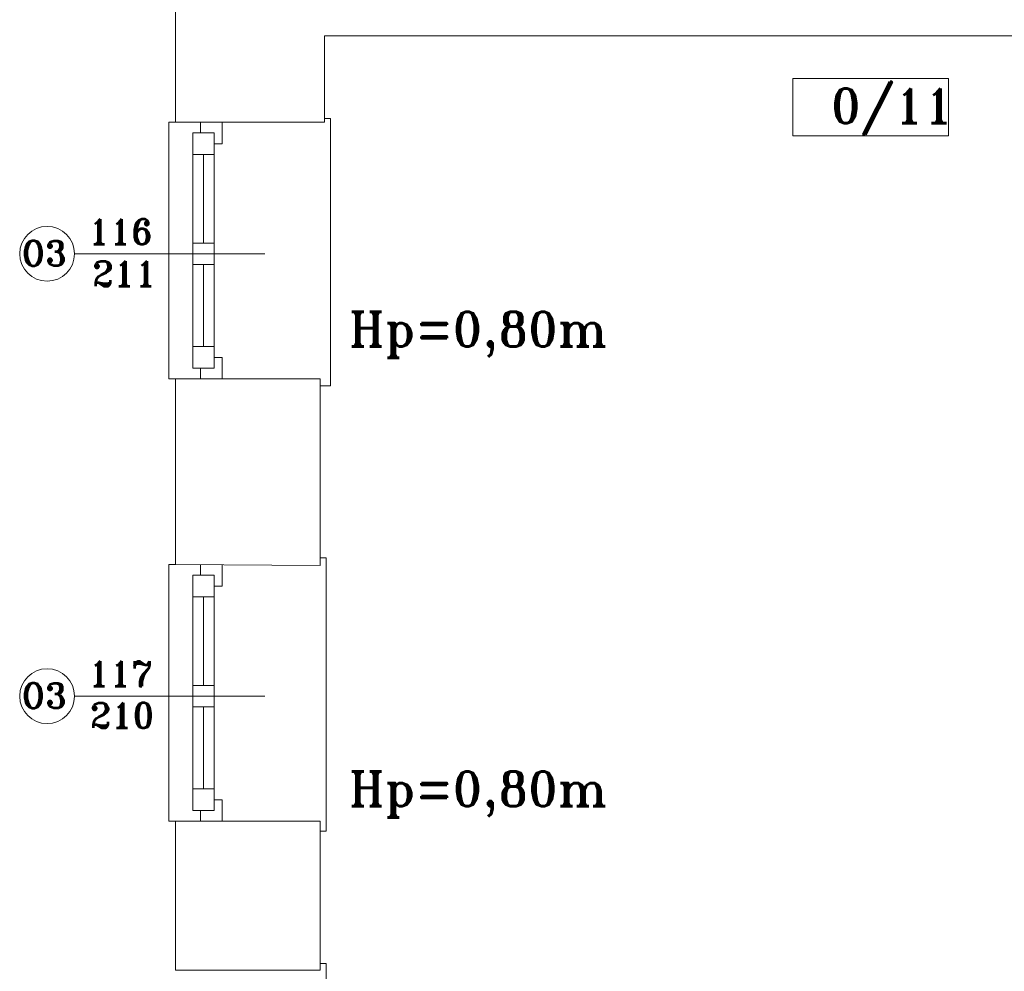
# Model space of a CAD drawing. Header units: millimetres. Extents: x -12354389001 to 271431, y -126469 to 48347.
# Tile 196 of 204: x -70148 to -69692, y 11330 to 11771. Entities that reach past the tile are written whole.
import ezdxf

# ---------------------------------------------------------------- set-up
doc = ezdxf.new("R2010")
doc.units = ezdxf.units.MM
doc.layers.get('0').update_dxf_attribs({"lineweight": 9})
for name, color, linetype, lineweight in [('IS_Text_Odbiornikow_Therm', 7, 'Continuous', 5), ('LINIE PRZEKROJOWE', 7, 'Continuous', 13), ('OPISY', 255, 'Continuous', 9), ('stolarka', 252, 'Continuous', 9)]:
    doc.layers.add(name, color=color, linetype=linetype, lineweight=lineweight)
doc.styles.add('ROMANS-POTROJNY-0-8-W', font='ROMANT.SHX', dxfattribs={"width": 0.8})

# ---------------------------------------------------------------- blocks, each defined once
blk = doc.blocks.new('ffwefw')
at = {"color": 252, "linetype": 'Continuous', "lineweight": 13}
for p, q in [((-70078.77, 11604.41), (-70078.77, 11723.41)), ((-70078.77, 11723.41), (-70075.77, 11723.41)), ((-70003.88, 11725.11), (-70006.77, 11725.11)), ((-70003.88, 11723.02), (-70003.88, 11725.11)), ((-70003.88, 11601.26), (-70003.88, 11723.02)), ((-70075.77, 11604.41), (-70078.77, 11604.41)), ((-70008.77, 11601.26), (-70003.88, 11601.26)), ((-70005.88, 11521.56), (-70008.77, 11521.56)), ((-70005.88, 11521.45), (-70005.88, 11521.56)), ((-70005.88, 11394.83), (-70005.88, 11521.45)), ((-70078.77, 11399.41), (-70078.77, 11518.41)), ((-70078.77, 11518.41), (-70075.77, 11518.41)), ((-70075.77, 11399.41), (-70078.77, 11399.41)), ((-70008.77, 11394.83), (-70005.88, 11394.83)), ((-70005.88, 11333.55), (-70008.77, 11333.55)), ((-70005.88, 11333.45), (-70005.88, 11333.55)), ((-70005.88, 11206.83), (-70005.88, 11333.45))]:
    blk.add_line(p, q, dxfattribs=at)
at = {"layer": 'LINIE PRZEKROJOWE', "color": 252, "linetype": 'Continuous', "lineweight": 13}
for p, q in [((-70075.77, 11795.41), (-70075.77, 11723.41)), ((-70006.77, 11763.41), (-70006.77, 11723.41)), ((-70006.77, 11763.41), (-70006.77, 11723.41)), ((-70006.77, 11763.41), (-70006.77, 11723.41)), ((-69409.77, 11763.41), (-70006.77, 11763.41)), ((-70006.77, 11723.41), (-70075.77, 11723.41)), ((-70075.77, 11604.41), (-70075.77, 11518.41)), ((-70008.77, 11604.41), (-70075.77, 11604.41)), ((-70008.77, 11604.41), (-70008.77, 11586.41)), ((-70008.77, 11586.41), (-70008.77, 11522.41)), ((-70008.77, 11562.91), (-70008.77, 11517.91)), ((-70008.77, 11562.91), (-70008.77, 11517.91)), ((-70008.77, 11517.91), (-70075.77, 11518.41)), ((-70008.77, 11399.41), (-70075.77, 11399.41)), ((-70075.77, 11399.41), (-70075.77, 11330.41)), ((-70008.77, 11399.41), (-70008.77, 11330.41)), ((-70008.77, 11399.41), (-70008.77, 11330.41)), ((-70008.77, 11399.41), (-70008.77, 11330.41)), ((-70008.77, 11330.41), (-70075.77, 11330.41))]:
    blk.add_line(p, q, dxfattribs=at)
at = {"layer": 'OPISY', "color": 252, "linetype": 'Continuous', "lineweight": 13}
for p, q in [((-69789.74, 11717.08), (-69789.74, 11743.7)), ((-69789.74, 11743.7), (-69717.62, 11743.7)), ((-69717.62, 11743.7), (-69717.62, 11717.08)), ((-69717.62, 11717.08), (-69789.74, 11717.08)), ((-70122.51, 11662.41), (-70034.41, 11662.41)), ((-70122.51, 11457.41), (-70034.41, 11457.41))]:
    blk.add_line(p, q, dxfattribs=at)
for centre in [(-70135.21, 11662.41), (-70135.21, 11457.41)]:
    blk.add_circle(centre, 12.7, dxfattribs=at)
at = {"layer": 'stolarka', "color": 252, "linetype": 'Continuous', "lineweight": 13}
for p, q in [((-70064.11, 11718.41), (-70064.11, 11723.41)), ((-70054.11, 11723.41), (-70054.11, 11713.41)), ((-70067.77, 11708.41), (-70067.77, 11718.41)), ((-70067.77, 11718.41), (-70057.77, 11718.41)), ((-70057.77, 11718.41), (-70057.77, 11708.41)), ((-70057.77, 11613.41), (-70057.77, 11717.41)), ((-70067.77, 11609.41), (-70067.77, 11713.41)), ((-70054.11, 11713.41), (-70057.77, 11713.41)), ((-70057.77, 11708.41), (-70067.77, 11708.41)), ((-70062.77, 11667.41), (-70062.77, 11708.41)), ((-70067.77, 11667.41), (-70057.77, 11667.41)), ((-70067.77, 11657.41), (-70067.77, 11667.41)), ((-70057.77, 11667.41), (-70057.77, 11657.41)), ((-70057.77, 11657.41), (-70067.77, 11657.41)), ((-70062.77, 11619.41), (-70062.77, 11657.41)), ((-70067.77, 11609.41), (-70067.77, 11619.41)), ((-70067.77, 11619.41), (-70057.77, 11619.41)), ((-70057.77, 11619.41), (-70057.77, 11609.41)), ((-70057.77, 11614.41), (-70054.11, 11614.41)), ((-70054.11, 11614.41), (-70054.11, 11604.41)), ((-70057.77, 11609.41), (-70067.77, 11609.41)), ((-70064.11, 11604.41), (-70064.11, 11609.41)), ((-70054.11, 11604.41), (-70064.11, 11604.41)), ((-70064.11, 11513.41), (-70064.11, 11518.41)), ((-70054.11, 11518.41), (-70054.11, 11508.41)), ((-70067.77, 11503.41), (-70067.77, 11513.41)), ((-70067.77, 11513.41), (-70057.77, 11513.41)), ((-70057.77, 11513.41), (-70057.77, 11503.41)), ((-70057.77, 11408.41), (-70057.77, 11512.41)), ((-70067.77, 11404.41), (-70067.77, 11508.41)), ((-70054.11, 11508.41), (-70057.77, 11508.41)), ((-70057.77, 11503.41), (-70067.77, 11503.41)), ((-70062.77, 11462.41), (-70062.77, 11503.41)), ((-70067.77, 11452.41), (-70067.77, 11462.41)), ((-70067.77, 11462.41), (-70057.77, 11462.41)), ((-70057.77, 11462.41), (-70057.77, 11452.41)), ((-70057.77, 11452.41), (-70067.77, 11452.41)), ((-70062.77, 11414.41), (-70062.77, 11452.41)), ((-70067.77, 11404.41), (-70067.77, 11414.41)), ((-70067.77, 11414.41), (-70057.77, 11414.41)), ((-70057.77, 11414.41), (-70057.77, 11404.41)), ((-70057.77, 11409.41), (-70054.11, 11409.41)), ((-70054.11, 11409.41), (-70054.11, 11399.41)), ((-70057.77, 11404.41), (-70067.77, 11404.41)), ((-70064.11, 11399.41), (-70064.11, 11404.41)), ((-70054.11, 11399.41), (-70064.11, 11399.41))]:
    blk.add_line(p, q, dxfattribs=at)
at = {"layer": 'OPISY', "color": 252, "linetype": 'Continuous', "lineweight": 13, "style": 'ROMANS-POTROJNY-0-8-W'}
for s, height, p in [('0/11', 16, (-69772.12, 11722.99)), ('O3', 11.574, (-70147.02, 11656.89)), ('O3', 11.574, (-70147.02, 11451.89))]:
    blk.add_text(s, height=height, dxfattribs=at).set_placement(p)
at = {"layer": 'OPISY', "color": 252, "linetype": 'Continuous', "lineweight": 13, "ltscale": 0.15, "style": 'ROMANS-POTROJNY-0-8-W'}
for p in [(-69995.39, 11619.53), (-69995.39, 11406.48)]:
    blk.add_text('Hp=0,80m', height=16, dxfattribs=at).set_placement(p)
at = {"layer": 'stolarka', "color": 252, "linetype": 'Continuous', "lineweight": 13, "style": 'ROMANS-POTROJNY-0-8-W'}
for s, p in [('116', (-70116.07, 11666.83)), ('211', (-70114.32, 11647.49)), ('117', (-70116.08, 11462.03)), ('210', (-70115.41, 11442.69))]:
    blk.add_text(s, height=11.574, dxfattribs=at).set_placement(p)

msp = doc.modelspace()

# ---------------------------------------------------------------- block references
at = {"layer": 'IS_Text_Odbiornikow_Therm', "color": 7, "ltscale": 0.5}
msp.add_blockref('ffwefw', (0, 0), dxfattribs=at)

doc.saveas('drawing.dxf')
